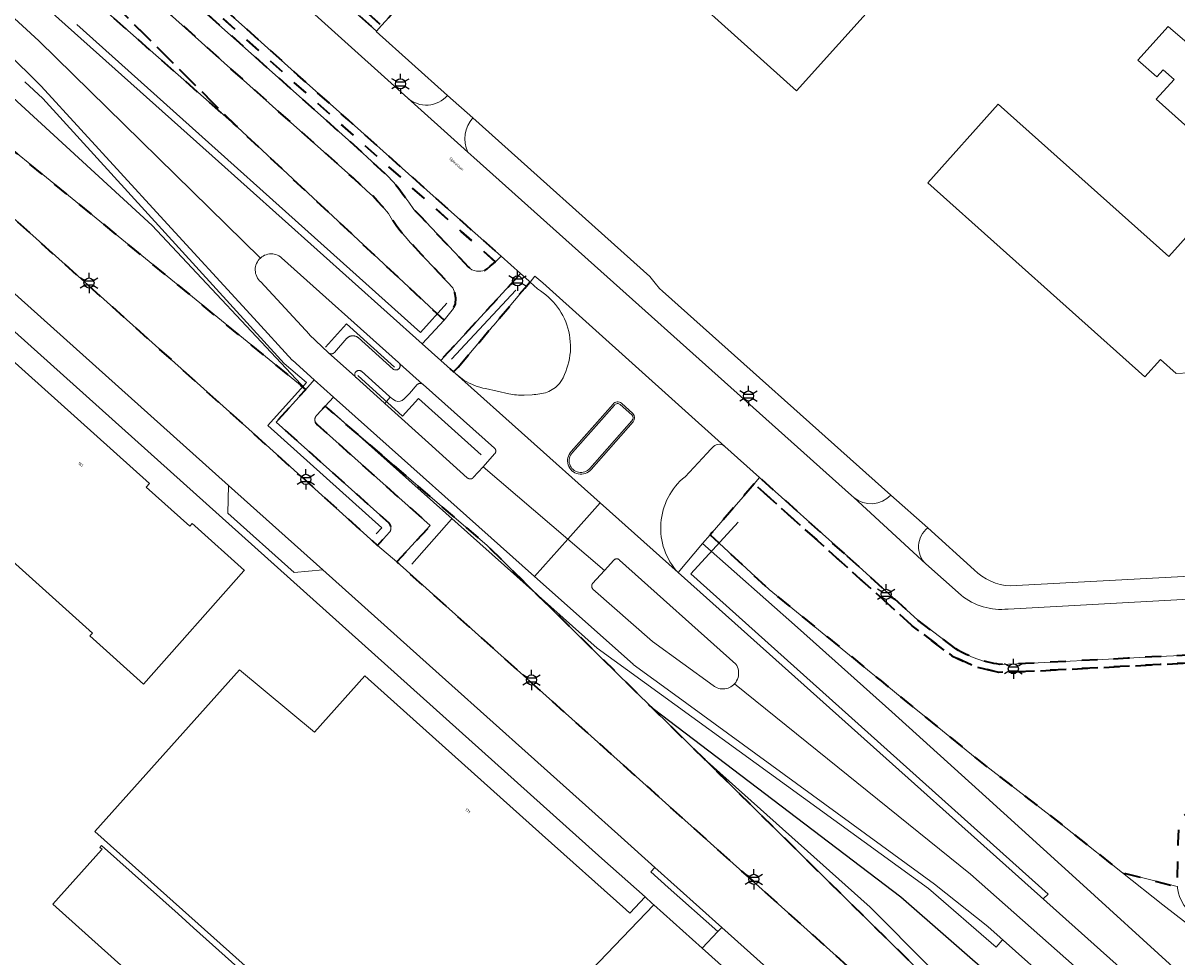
# Model space of a CAD drawing. Extents: x 105780 to 185197, y 477999 to 525027.
# Tile 132 of 256: x 108454 to 108600, y 478250 to 478368. Entities that reach past the tile are written whole.
import ezdxf
from ezdxf.enums import TextEntityAlignment as Align

# ---------------------------------------------------------------- set-up
doc = ezdxf.new("R2010")
doc.units = 0
doc.linetypes.add('XX-HIDDEN', pattern=[4, 2, -2])
for name, color, linetype, lineweight in [('B-GV-GR-MATERIAALGRENS-G', 252, 'XX-HIDDEN', 35), ('B-RO-IE-MEUBILAIR_WEGMEUBILAIR-S', 252, 'Continuous', 25), ('B-RO-IE-TERREINAFSCHEIDING_KUNSTMATIG_HEKWERK-G', 252, 'IE-TERREINAFSCHEIDING-KUNSTMATIG', 18), ('B-XX-KG-KADASTRAAL_BEBOUWING-G', 252, 'Continuous', 20), ('B1-WE-GW-TALUD_KRUIN-G', 252, 'Continuous', 25), ('B1-WE-OG-BEBOUWING-T18', 7, 'Continuous', 18), ('B1-WE-OG-TERREIN_ERF-GV', 252, 'Continuous', 18), ('B1-WE-OG-TOPOGRAFIE-T18', 10, 'Continuous', 18), ('B1-WE-OG-WEG-GV', 7, 'Continuous', 18), ('B1-WE-VH-VERHARDING_ASFALT-GV', 252, 'Continuous', 18), ('B1-WE-VH-VERHARDING_BEDRIJFSVLOERPLAAT-GV', 252, 'Continuous', 18), ('B1-WE-VH-VERHARDING_BETON-GV', 252, 'Continuous', 18), ('B1-WE-VH-VERHARDING_BETONSTRAATSTEEN-GV', 252, 'Continuous', 18), ('B1-WE-VH-VERHARDING_OPEN-GV', 252, 'Continuous', 18), ('B1-WE-VH-VERHARDING_SIERBESTRATING-GV', 252, 'Continuous', 18), ('B1-WE-VH-VERHARDING_STRAATBAKSTEEN-GV', 252, 'Continuous', 18), ('B1-WE-VH-VERHARDING_TEGEL-GV', 252, 'Continuous', 18)]:
    doc.layers.add(name, color=color, linetype=linetype, lineweight=lineweight)
doc.styles.add('NLCS-ISO', font='NLCS-ISO.ttf')
doc.styles.add('NLCS-ISO-M200-T18', font='NLCS-ISO.ttf', dxfattribs={"height": 0.36})
doc.linetypes.add('IE-TERREINAFSCHEIDING-KUNSTMATIG', pattern='A,4,[82,NLCS.SHX,S=0.75,R=90,X=0,Y=0],4,-2', length=10)

# ---------------------------------------------------------------- blocks, each defined once
blk = doc.blocks.new('B-SIE-WEG_LICHTMAST-SO')
at = {"ltscale": 0.1}
for p, q in [((-1.1, 0.63), (-2.19, 1.27)), ((0, 1.27), (0, 2.53)), ((1.1, 0.63), (2.19, 1.27)), ((-1.1, -0.63), (-2.19, -1.27)), ((0, -1.27), (0, -2.53)), ((1.1, -0.63), (2.19, -1.27))]:
    blk.add_line(p, q, dxfattribs=at)
at = {"flags": 128}
for points in [[(-1.16, 0.5), (1.16, 0.5)], [(-1.16, -0.5), (1.16, -0.5)]]:
    blk.add_lwpolyline(points, dxfattribs=at)
at = {"ltscale": 0.1}
blk.add_circle((0, 0), 1.27, dxfattribs=at)
at = {"style": 'NLCS-ISO'}
blk.add_attdef('TYPE', text='', height=1.8, dxfattribs=at).set_placement((0, 2.53), align=Align.BOTTOM_CENTER)

msp = doc.modelspace()

# ---------------------------------------------------------------- linework, layer by layer
at = {"layer": 'B-GV-GR-MATERIAALGRENS-G', "flags": 128}
for points in [[(108299.235, 478510.12), (108299.622, 478509.82), (108299.657, 478509.792), (108299.728, 478509.736), (108300.091, 478509.456), (108302.479, 478507.603), (108302.127, 478507.154), (108305.093, 478506.766), (108307.949, 478504.507), (108313.818, 478499.865), (108315.445, 478498.578), (108332.708, 478484.281), (108345.326, 478473.612), (108353.723, 478466.04), (108371.102, 478450.956), (108372.777, 478449.482), (108392.752, 478431.852), (108432.177, 478396.738), (108432.252, 478396.672), (108449.343, 478381.87), (108463.723, 478370.04), (108481.381, 478354.433), (108432.124, 478403.598), (108426.304, 478408.066), (108342.758, 478482.205), (108337.114, 478491.2), (108337.643, 478491.494), (108307.576, 478519.275), (108305.602, 478517.187)], [(108509.254, 478324.168), (108511.257, 478326.542), (108513.204, 478328.85), (108513.227, 478328.876), (108513.549, 478329.257), (108513.727, 478329.467), (108517.662, 478334.117), (108518.307, 478334.88), (108518.145, 478335.026), (108517.113, 478335.944), (108507.054, 478325.011), (108508.653, 478323.581)], [(108701.024, 478116.155), (108701.765, 478116.945), (108702.641, 478117.811), (108702.072, 478118.335), (108701.671, 478118.694), (108675.295, 478143.528), (108646.954, 478170.213), (108635.823, 478180.693), (108635.816, 478180.7), (108634.432, 478182.063), (108617.534, 478198.696), (108591.972, 478223.859), (108588.009, 478227.76), (108569.447, 478246.032), (108557.512, 478257.781), (108540.232, 478274.791), (108533.821, 478281.102), (108523.951, 478290.818), (108512.912, 478301.684), (108492.475, 478319.229), (108491.442, 478318.104), (108491.408, 478318.071), (108491.376, 478318.036), (108491.346, 478317.999), (108491.319, 478317.96), (108491.294, 478317.92), (108491.271, 478317.878), (108491.251, 478317.835), (108491.234, 478317.791), (108491.219, 478317.746), (108491.207, 478317.7), (108491.198, 478317.654), (108491.192, 478317.607), (108491.189, 478317.56), (108491.188, 478317.512), (108491.191, 478317.465), (108491.196, 478317.423), (108491.203, 478317.381), (108491.212, 478317.34), (108491.223, 478317.299), (108491.237, 478317.259), (108491.253, 478317.22), (108491.27, 478317.181), (108491.29, 478317.144), (108491.312, 478317.108), (108491.336, 478317.073), (108491.362, 478317.04), (108491.389, 478317.007), (108491.418, 478316.977), (108491.449, 478316.948), (108491.482, 478316.921), (108505.736, 478304.196), (108501.5, 478299.613), (108511.378, 478290.763), (108583.301, 478226.298), (108641.268, 478174.325), (108661.824, 478155.926), (108700.72, 478115.831)]]:
    msp.add_lwpolyline(points, close=True, dxfattribs=at)
for points in [[(108313.708, 478467.918), (108318.416, 478463.786), (108482.863, 478316.332), (108499.096, 478301.701), (108500.592, 478303.35), (108500.619, 478303.386), (108500.643, 478303.424), (108500.666, 478303.462), (108500.687, 478303.502), (108500.705, 478303.543), (108500.722, 478303.584), (108500.737, 478303.627), (108500.749, 478303.67), (108500.76, 478303.713), (108500.768, 478303.757), (108500.773, 478303.802), (108500.777, 478303.847), (108500.778, 478303.891), (108500.777, 478303.936), (108500.774, 478303.981), (108500.77, 478304.018), (108500.764, 478304.055), (108500.757, 478304.091), (108500.748, 478304.128), (108500.737, 478304.163), (108500.725, 478304.199), (108500.712, 478304.234), (108500.697, 478304.268), (108500.681, 478304.302), (108500.663, 478304.334), (108500.644, 478304.367), (108500.624, 478304.398), (108500.602, 478304.428), (108500.579, 478304.458), (108500.555, 478304.486), (108486.303, 478317.234), (108490.035, 478321.355), (108478.968, 478330.394), (108468.242, 478339.164), (108457.832, 478347.675), (108424.407, 478375.003), (108420.577, 478378.135), (108400.082, 478394.892), (108392.413, 478401.161), (108357.055, 478431.003), (108348.203, 478438.872), (108335.542, 478450.125), (108333.951, 478451.54), (108311.946, 478471.098), (108289.031, 478489.012)], [(108459.929, 478407.19), (108441.334, 478406.165), (108441.334, 478405.21), (108441.387, 478404.205), (108441.519, 478403.2), (108441.758, 478402.141), (108442.181, 478401.215), (108442.657, 478400.316), (108443.186, 478399.575), (108444.192, 478398.569), (108452.605, 478391.029), (108455.675, 478388.33), (108463.692, 478381.08), (108474.196, 478371.714), (108488.827, 478358.644), (108496.553, 478351.765), (108497.836, 478350.561), (108500.265, 478348.354), (108501.09, 478347.481), (108501.773, 478346.655), (108502.408, 478345.782), (108503.043, 478344.941), (108503.678, 478344.004), (108504.488, 478343.163), (108509.441, 478337.924), (108510.536, 478336.765), (108510.981, 478336.432), (108511.552, 478336.273), (108512.108, 478336.273), (108512.6, 478336.353), (108512.886, 478336.543), (108513.282, 478336.876), (108513.96, 478337.411)], [(108429.353, 478406.591), (108432.536, 478404.127), (108432.124, 478403.598), (108481.381, 478354.433), (108507.47, 478330.078), (108508.675, 478331.542), (108508.908, 478332.156), (108508.95, 478332.854), (108508.844, 478333.532), (108508.59, 478334.167), (108504.59, 478338.4), (108503.256, 478339.839), (108502.579, 478340.602), (108501.902, 478341.363), (108501.436, 478341.999), (108500.992, 478342.655), (108500.462, 478343.501), (108499.764, 478344.369), (108499.087, 478345.068), (108498.473, 478345.745), (108497.753, 478346.359), (108496.06, 478347.968), (108486.662, 478356.35), (108466.376, 478374.545), (108448.649, 478390.42), (108443.026, 478395.414), (108442.038, 478396.382), (108441.165, 478397.303), (108440.419, 478398.192), (108439.816, 478399.113), (108439.371, 478400.05), (108438.895, 478401.018), (108438.482, 478402.145), (108438.371, 478402.558), (108438.229, 478405.994)], [(108479.729, 478385.06), (108499.59, 478367.204), (108503.492, 478371.484), (108500.115, 478374), (108496.98, 478376.922), (108489.428, 478383.962)], [(108481.906, 478381.745), (108498.961, 478366.514), (108499.59, 478367.204), (108479.729, 478385.06)], [(108465.852, 478382.477), (108466.594, 478381.404), (108468.179, 478379.112), (108469.13, 478377.927), (108469.853, 478377.162), (108472.736, 478374.315), (108476.451, 478370.929), (108481.677, 478366.24), (108488.387, 478360.218), (108494.716, 478354.564), (108502.318, 478347.777), (108509.639, 478341.256), (108513.96, 478337.411), (108514.648, 478338.137), (108510.304, 478342.003), (108502.984, 478348.523), (108495.382, 478355.31), (108489.054, 478360.963), (108482.345, 478366.984), (108477.122, 478371.671), (108473.424, 478375.041), (108470.568, 478377.861), (108469.885, 478378.584), (108468.981, 478379.71), (108467.416, 478381.973), (108466.694, 478383.018)], [(108513.96, 478337.411), (108509.639, 478341.256), (108502.318, 478347.777), (108494.716, 478354.564), (108488.387, 478360.218), (108481.677, 478366.24), (108476.451, 478370.929), (108472.736, 478374.315), (108469.853, 478377.162), (108469.13, 478377.927), (108468.179, 478379.112), (108466.594, 478381.404), (108465.852, 478382.477)], [(108557.923, 478300.66), (108547.232, 478310.249), (108546.548, 478309.453), (108546.836, 478309.194), (108566.476, 478291.561), (108571.443, 478287.792), (108574.291, 478286.447), (108577.382, 478285.69), (108580.773, 478285.803), (108592.678, 478286.417), (108597.698, 478286.692), (108605.835, 478287.087)], [(108546.548, 478309.453), (108544.912, 478307.513), (108543.681, 478306.116), (108541.248, 478303.309), (108541.005, 478303.029), (108548.432, 478296.131), (108558.544, 478287.881), (108561.307, 478285.627), (108562.555, 478284.609), (108565.926, 478281.859), (108567.535, 478280.547), (108574.382, 478274.961), (108583.86, 478267.656), (108585.824, 478266.094), (108586.617, 478265.462), (108592.95, 478260.425), (108593.33, 478260.33), (108595.851, 478259.699), (108599.867, 478258.694), (108599.875, 478258.692), (108599.998, 478264.223), (108600.072, 478265.922), (108600.285, 478266.622), (108600.534, 478267.439), (108605.513, 478272.973), (108606.216, 478273.266), (108607.176, 478273.336), (108608.729, 478272.481), (108610.025, 478274.41), (108609.845, 478283.225)], [(108605.835, 478287.087), (108597.698, 478286.692), (108592.678, 478286.417), (108580.773, 478285.803), (108577.382, 478285.69), (108574.291, 478286.447), (108571.443, 478287.792), (108566.476, 478291.561), (108546.836, 478309.194), (108546.548, 478309.453)], [(108571.965, 478288.652), (108567.114, 478292.333), (108557.923, 478300.66)], [(108605.813, 478288.087), (108596.665, 478287.643), (108593.637, 478287.468), (108580.73, 478286.802), (108577.486, 478286.694)]]:
    msp.add_lwpolyline(points, dxfattribs=at)
msp.add_lwpolyline([(108577.486, 478286.694, -0.1010177), (108571.965, 478288.652)], format="xyb", dxfattribs=at)
at = {"layer": 'B-RO-IE-TERREINAFSCHEIDING_KUNSTMATIG_HEKWERK-G', "flags": 128}
for points in [[(108507.825, 478332.236), (108504.502, 478328.541), (108461.19, 478367.34)], [(108498.936, 478303.156), (108499.644, 478303.897), (108485.258, 478316.824), (108490.128, 478322.221), (108487.341, 478324.628), (108456.897, 478358.024), (108454.652, 478360.132)], [(108516.501, 478333.845), (108508.419, 478325.172)], [(108501.238, 478324.15), (108495.171, 478329.628), (108492.549, 478326.691)], [(108512.139, 478313.107), (108504.252, 478320.226), (108502.221, 478317.961), (108496.587, 478323.094)], [(108577.781, 478251.965), (108577.062, 478251.05), (108568.506, 478258.46), (108526.766, 478288.763), (108492.904, 478318.964)], [(108503.397, 478299.324), (108508.414, 478304.991)], [(108544.535, 478304.62), (108538.579, 478298.095), (108583.593, 478257.759), (108583.024, 478257.191)]]:
    msp.add_lwpolyline(points, dxfattribs=at)
at = {"layer": 'B-XX-KG-KADASTRAAL_BEBOUWING-G', "flags": 128}
for points in [[(108530.917, 478377.823), (108551.894, 478358.984), (108573.579, 478383.125)], [(108601.123, 478365.034), (108598.702, 478367.083), (108594.916, 478362.858), (108597.284, 478360.736), (108598.085, 478361.63), (108599.455, 478360.402), (108597.219, 478357.907), (108607.943, 478348.296), (108598.813, 478338.109), (108577.31, 478357.293), (108568.439, 478347.369), (108595.759, 478322.937), (108597.735, 478325.124), (108599.742, 478323.35), (108609.557, 478323.878)], [(108439.658, 478311.743), (108463.168, 478290.652), (108462.827, 478290.281), (108469.578, 478284.216), (108482.244, 478298.472), (108482.313, 478298.55), (108476.053, 478304.179), (108475.747, 478304.454), (108475.448, 478304.12), (108469.938, 478309.05), (108470.345, 478309.511), (108445.589, 478331.717)]]:
    msp.add_lwpolyline(points, dxfattribs=at)
for points in [[(108497.5, 478285.238), (108491.137, 478278.137), (108481.707, 478286.01), (108463.48, 478265.652), (108511.222, 478222.973), (108517.06, 478217.629), (108535.287, 478237.987), (108525.045, 478247.141), (108531.919, 478254.33), (108533.888, 478256.39), (108533.7, 478256.57), (108532.833, 478257.399), (108530.864, 478255.339), (108530.357, 478255.793), (108519.842, 478265.216)], [(108475.904, 478253.518), (108473.96, 478255.262), (108464.324, 478263.881), (108464.108, 478263.628), (108464.37, 478263.395), (108464.298, 478263.315), (108458.164, 478256.48), (108481.877, 478235.247), (108488.29, 478242.403)]]:
    msp.add_lwpolyline(points, close=True, dxfattribs=at)
at = {"layer": 'B1-WE-GW-TALUD_KRUIN-G', "flags": 128}
for points in [[(108490.035, 478321.355), (108470.67, 478341.986), (108404.057, 478403.222), (108372.825, 478431.037), (108348.039, 478453.304), (108345.612, 478455.172), (108343.234, 478457.101), (108340.905, 478459.09), (108338.629, 478461.139), (108336.406, 478463.245), (108329.28, 478469.401), (108322.092, 478475.484), (108314.842, 478481.493), (108307.531, 478487.428), (108300.159, 478493.287), (108294.76, 478496.804), (108294.811, 478498.925)], [(108540.058, 478301.914), (108551.998, 478291.334), (108563.896, 478280.705), (108575.75, 478270.029), (108587.561, 478259.304), (108599.328, 478248.532), (108635.644, 478215.874), (108674.87, 478181.504), (108713.394, 478147.552), (108714.405, 478146.738), (108715.474, 478146.002), (108716.594, 478145.347), (108717.761, 478144.778), (108718.966, 478144.297), (108719.775, 478143.787), (108720.57, 478143.256), (108721.351, 478142.705), (108722.117, 478142.134), (108722.869, 478141.543)], [(108708.599, 478125.562), (108701.402, 478135.204), (108693.137, 478143.454), (108682.221, 478153.397), (108671.456, 478163.203), (108641.78, 478189.206), (108596.409, 478229.918), (108565.045, 478257.362), (108533.821, 478281.102)]]:
    msp.add_lwpolyline(points, dxfattribs=at)
at = {"layer": 'B1-WE-OG-TERREIN_ERF-GV', "flags": 128}
for points in [[(108497.5, 478285.238), (108519.842, 478265.216), (108530.357, 478255.793), (108530.864, 478255.339), (108532.833, 478257.399), (108527.374, 478262.249), (108444.366, 478336.684), (108434.682, 478345.373), (108437.317, 478347.763), (108388.087, 478391.968), (108387.576, 478391.397), (108385.427, 478388.998), (108382.622, 478391.597), (108378.07, 478386.565)], [(108573.579, 478383.125), (108551.894, 478358.984), (108530.917, 478377.823)], [(108503.492, 478371.484), (108499.59, 478367.204), (108498.961, 478366.514), (108498.916, 478366.465), (108507.888, 478358.399), (108511.1, 478355.558), (108533.406, 478335.588), (108534.093, 478334.746), (108534.639, 478334.076), (108535.012, 478333.743), (108563.784, 478308.044), (108568.428, 478303.896), (108574.285, 478298.635)], [(108609.557, 478323.878), (108599.742, 478323.35), (108597.735, 478325.124), (108595.759, 478322.937), (108568.439, 478347.369), (108577.31, 478357.293), (108598.813, 478338.109), (108607.943, 478348.296), (108597.219, 478357.907), (108599.455, 478360.402), (108598.085, 478361.63), (108597.284, 478360.736), (108594.916, 478362.858), (108598.702, 478367.083), (108601.123, 478365.034)], [(108445.589, 478331.717), (108470.345, 478309.511), (108469.938, 478309.05), (108475.448, 478304.12), (108475.747, 478304.454), (108476.053, 478304.179), (108482.313, 478298.55), (108482.244, 478298.472), (108469.578, 478284.216), (108462.827, 478290.281), (108463.168, 478290.652), (108439.658, 478311.743)], [(108578.824, 478296.596), (108610.832, 478298.341)], [(108511.222, 478222.973), (108463.48, 478265.652), (108481.707, 478286.01), (108491.137, 478278.137), (108497.5, 478285.238)], [(108562.176, 478231.058), (108539.984, 478250.948), (108533.888, 478256.39), (108531.919, 478254.33), (108525.045, 478247.141)]]:
    msp.add_lwpolyline(points, dxfattribs=at)
at = {"layer": 'B1-WE-OG-TERREIN_ERF-GV'}
msp.add_lwpolyline([(108574.285, 478298.635, 0.1900744), (108578.824, 478296.596)], format="xyb", dxfattribs=at)
at = {"layer": 'B1-WE-OG-TERREIN_ERF-GV', "flags": 128}
msp.add_lwpolyline([(108475.904, 478253.518), (108488.29, 478242.403), (108481.877, 478235.247), (108458.164, 478256.48), (108464.298, 478263.315), (108464.37, 478263.395), (108464.108, 478263.628), (108464.324, 478263.881), (108473.96, 478255.262)], close=True, dxfattribs=at)
at = {"layer": 'B1-WE-OG-WEG-GV', "flags": 128}
for points in [[(108378.061, 478440.355), (108452.609, 478373.702), (108478.238, 478350.781), (108504.707, 478327.109), (108507.47, 478330.078), (108481.381, 478354.433), (108463.723, 478370.04), (108449.343, 478381.87), (108432.252, 478396.672), (108432.177, 478396.738), (108392.752, 478431.852), (108372.777, 478449.482)], [(108372.825, 478431.037), (108404.057, 478403.222), (108470.67, 478341.986), (108490.035, 478321.355), (108491.124, 478322.557), (108488.365, 478325.02), (108488.349, 478325.036), (108483.495, 478330.333), (108471.711, 478343.194), (108456.709, 478359.568), (108456.692, 478359.583), (108447.812, 478368.337), (108373.249, 478434.972)], [(108357.055, 478431.003), (108392.413, 478401.161), (108400.082, 478394.892), (108420.577, 478378.135), (108424.407, 478375.003), (108457.832, 478347.675), (108468.242, 478339.164), (108478.968, 478330.394), (108490.035, 478321.355), (108470.67, 478341.986), (108404.057, 478403.222), (108372.825, 478431.037)], [(108596.905, 478235.026), (108576.002, 478253.678), (108569.277, 478259.023), (108536.514, 478282.894), (108531.3, 478286.693), (108531.284, 478286.709), (108518.875, 478297.785), (108493.545, 478320.394), (108492.475, 478319.229), (108512.912, 478301.684), (108523.951, 478290.818), (108533.821, 478281.102), (108565.045, 478257.362), (108596.409, 478229.918)], [(108622.264, 478237.601), (108598.036, 478256.379), (108592.95, 478260.425), (108586.617, 478265.462), (108585.824, 478266.094), (108583.86, 478267.656), (108574.382, 478274.961), (108567.535, 478280.547), (108565.926, 478281.859), (108562.555, 478284.609), (108561.307, 478285.627), (108558.544, 478287.881), (108548.432, 478296.131), (108541.005, 478303.029), (108540.058, 478301.914), (108551.998, 478291.334), (108563.896, 478280.705), (108575.75, 478270.029), (108587.561, 478259.304), (108599.328, 478248.532)], [(108599.328, 478248.532), (108587.561, 478259.304), (108575.75, 478270.029), (108563.896, 478280.705), (108551.998, 478291.334), (108540.058, 478301.914), (108536.959, 478298.266), (108601.701, 478240.393)], [(108610.986, 478248.688), (108608.014, 478251.018), (108605.729, 478252.569), (108604.746, 478253.236), (108604.696, 478253.27), (108603.047, 478254.389), (108601.811, 478255.228), (108601.208, 478255.751), (108600.701, 478256.368), (108600.303, 478257.06), (108600.14, 478257.452), (108600.012, 478257.857), (108599.921, 478258.272), (108599.89, 478258.482), (108599.875, 478258.692), (108599.867, 478258.694), (108595.851, 478259.699), (108593.33, 478260.33), (108592.95, 478260.425), (108598.036, 478256.379), (108622.264, 478237.601)]]:
    msp.add_lwpolyline(points, dxfattribs=at)
for points in [[(108708.599, 478125.562), (108701.402, 478135.204), (108693.137, 478143.454), (108682.221, 478153.397), (108671.456, 478163.203), (108641.78, 478189.206), (108596.409, 478229.918), (108565.045, 478257.362), (108533.821, 478281.102), (108540.232, 478274.791), (108561.185, 478256.108), (108613.391, 478203.59), (108634.432, 478182.063), (108635.816, 478180.7), (108635.823, 478180.693), (108646.954, 478170.213), (108675.295, 478143.528), (108701.671, 478118.694), (108702.072, 478118.335)], [(108561.185, 478256.108), (108540.232, 478274.791), (108557.512, 478257.781), (108569.447, 478246.032), (108588.009, 478227.76), (108591.972, 478223.859), (108617.534, 478198.696), (108634.432, 478182.063), (108613.391, 478203.59)]]:
    msp.add_lwpolyline(points, close=True, dxfattribs=at)
at = {"layer": 'B1-WE-VH-VERHARDING_ASFALT-GV', "flags": 128}
for points in [[(108704.337, 478112.041), (108700.72, 478115.831), (108661.824, 478155.926), (108641.268, 478174.325), (108583.301, 478226.298), (108511.378, 478290.763), (108501.5, 478299.613), (108499.096, 478301.701), (108482.863, 478316.332), (108318.416, 478463.786), (108313.708, 478467.918)], [(108377.984, 478401.039), (108388.087, 478391.968), (108437.317, 478347.763), (108448.549, 478337.744), (108449.686, 478336.656), (108480.323, 478309.239), (108492.213, 478298.598), (108506.846, 478285.471), (108514.474, 478278.642), (108517.252, 478276.155), (108525.3, 478268.942), (108529.777, 478264.93), (108534.05, 478261.1), (108542.472, 478253.552), (108564.579, 478233.739), (108607.745, 478194.994), (108636.178, 478169.572), (108649.124, 478157.893), (108650.554, 478156.556)], [(108466.694, 478383.018), (108467.416, 478381.973), (108468.981, 478379.71), (108469.885, 478378.584), (108470.568, 478377.861), (108473.424, 478375.041), (108477.122, 478371.671), (108482.345, 478366.984), (108489.054, 478360.963), (108495.382, 478355.31), (108502.984, 478348.523), (108510.304, 478342.003), (108514.648, 478338.137), (108517.113, 478335.944), (108518.145, 478335.026), (108518.307, 478334.88), (108518.93, 478335.633), (108519.899, 478334.764), (108542.854, 478314.176), (108547.232, 478310.249), (108557.923, 478300.66), (108567.114, 478292.333), (108571.965, 478288.652)], [(108511.206, 478350.569), (108510.469, 478351.251), (108509.597, 478352.058), (108502.9, 478358.049), (108482.836, 478376.137), (108478.345, 478380.135)], [(108572.626, 478295.435), (108568.189, 478299.359), (108559.095, 478307.71), (108558.796, 478307.985), (108511.206, 478350.569)], [(108519.899, 478334.764), (108518.93, 478335.633), (108518.307, 478334.88), (108519.254, 478334.014)], [(108542.851, 478314.173), (108542.854, 478314.176), (108519.899, 478334.764)], [(108510.007, 478322.495), (108508.914, 478323.348), (108527.149, 478307.04), (108536.959, 478298.266)], [(108515.628, 478320.804), (108512.704, 478321.448)], [(108518.573, 478320.682), (108517.568, 478320.625)], [(108523.497, 478313.521), (108528.781, 478319.508)], [(108529.812, 478319.601), (108531.266, 478318.31)], [(108531.289, 478317.271), (108525.999, 478311.271)], [(108537.836, 478310.34), (108540.576, 478313.283), (108541.072, 478313.811), (108541.434, 478314.152)], [(108577.486, 478286.694), (108580.73, 478286.802), (108593.637, 478287.468), (108596.665, 478287.643), (108605.813, 478288.087), (108611.954, 478288.312), (108611.177, 478295.456), (108578.555, 478293.672)]]:
    msp.add_lwpolyline(points, dxfattribs=at)
at = {"layer": 'B1-WE-VH-VERHARDING_ASFALT-GV'}
for points in [[(108519.254, 478334.014, -0.4270929), (108522.027, 478322.086)], [(108512.704, 478321.448, -0.0851014), (108510.007, 478322.495)], [(108522.027, 478322.086, -0.1180214), (108520.468, 478321.003)], [(108517.568, 478320.625, -0.0625996), (108515.628, 478320.804)], [(108520.468, 478321.003, -0.0601402), (108518.573, 478320.682)], [(108528.781, 478319.508, -0.4175317), (108529.812, 478319.601)], [(108531.266, 478318.31, -0.3972366), (108531.289, 478317.271)], [(108541.434, 478314.152, -0.3932159), (108542.851, 478314.173)], [(108525.999, 478311.271, -1.0291726), (108523.497, 478313.521)], [(108536.959, 478298.266, -0.4322197), (108537.836, 478310.34)], [(108578.555, 478293.672, -0.2018462), (108572.626, 478295.435)], [(108571.965, 478288.652, 0.1010177), (108577.486, 478286.694)]]:
    msp.add_lwpolyline(points, format="xyb", dxfattribs=at)
at = {"layer": 'B1-WE-VH-VERHARDING_ASFALT-GV', "flags": 128}
msp.add_lwpolyline([(108505.736, 478304.196), (108491.482, 478316.921), (108491.449, 478316.948), (108491.418, 478316.977), (108491.389, 478317.007), (108491.362, 478317.04), (108491.336, 478317.073), (108491.312, 478317.108), (108491.29, 478317.144), (108491.27, 478317.181), (108491.253, 478317.22), (108491.237, 478317.259), (108491.223, 478317.299), (108491.212, 478317.34), (108491.203, 478317.381), (108491.196, 478317.423), (108491.191, 478317.465), (108491.188, 478317.512), (108491.189, 478317.56), (108491.192, 478317.607), (108491.198, 478317.654), (108491.207, 478317.7), (108491.219, 478317.746), (108491.234, 478317.791), (108491.251, 478317.835), (108491.271, 478317.878), (108491.294, 478317.92), (108491.319, 478317.96), (108491.346, 478317.999), (108491.376, 478318.036), (108491.408, 478318.071), (108491.442, 478318.104), (108492.475, 478319.229), (108493.545, 478320.394), (108491.124, 478322.557), (108490.035, 478321.355), (108486.303, 478317.234), (108500.555, 478304.486), (108500.579, 478304.458), (108500.602, 478304.428), (108500.624, 478304.398), (108500.644, 478304.367), (108500.663, 478304.334), (108500.681, 478304.302), (108500.697, 478304.268), (108500.712, 478304.234), (108500.725, 478304.199), (108500.737, 478304.163), (108500.748, 478304.128), (108500.757, 478304.091), (108500.764, 478304.055), (108500.77, 478304.018), (108500.774, 478303.981), (108500.777, 478303.936), (108500.778, 478303.891), (108500.777, 478303.847), (108500.773, 478303.802), (108500.768, 478303.757), (108500.76, 478303.713), (108500.749, 478303.67), (108500.737, 478303.627), (108500.722, 478303.584), (108500.705, 478303.543), (108500.687, 478303.502), (108500.666, 478303.462), (108500.643, 478303.424), (108500.619, 478303.386), (108500.592, 478303.35), (108499.096, 478301.701), (108501.5, 478299.613)], close=True, dxfattribs=at)
at = {"layer": 'B1-WE-VH-VERHARDING_BEDRIJFSVLOERPLAAT-GV', "flags": 128}
msp.add_lwpolyline([(108534.05, 478261.1), (108533.524, 478260.55), (108535.716, 478258.593), (108541.961, 478253.017), (108542.472, 478253.552)], close=True, dxfattribs=at)
at = {"layer": 'B1-WE-VH-VERHARDING_BETON-GV', "flags": 128}
for points in [[(108450.202, 478371.01), (108456.402, 478365.279), (108484.34, 478337.911), (108484.502, 478338.043), (108484.676, 478338.157), (108484.861, 478338.252), (108485.056, 478338.328), (108485.256, 478338.383), (108485.462, 478338.417), (108485.67, 478338.43), (108485.878, 478338.421), (108486.084, 478338.39), (108486.286, 478338.338), (108486.481, 478338.265), (108486.668, 478338.173), (108486.844, 478338.062), (108487.008, 478337.933), (108501.744, 478324.75), (108501.761, 478324.735), (108501.783, 478324.712), (108501.799, 478324.695), (108501.832, 478324.652), (108501.861, 478324.606), (108501.884, 478324.561), (108501.886, 478324.558), (108504.768, 478322.03), (108504.789, 478322.016), (108504.81, 478322.002), (108504.83, 478321.987), (108513.822, 478313.962), (108513.838, 478313.947), (108513.845, 478313.94), (108513.861, 478313.924), (108513.867, 478313.917), (108513.886, 478313.891), (108513.904, 478313.864), (108513.921, 478313.837), (108513.936, 478313.808), (108513.949, 478313.779), (108513.96, 478313.749), (108513.969, 478313.718), (108513.977, 478313.687), (108513.982, 478313.656), (108513.986, 478313.624), (108513.988, 478313.592), (108513.988, 478313.56), (108513.985, 478313.528), (108513.983, 478313.505), (108513.979, 478313.483), (108513.974, 478313.461), (108513.969, 478313.439), (108513.962, 478313.417), (108513.955, 478313.396), (108513.946, 478313.374), (108513.937, 478313.354), (108513.927, 478313.334), (108513.916, 478313.314), (108513.904, 478313.294), (108513.891, 478313.276), (108513.878, 478313.257), (108513.864, 478313.24), (108513.849, 478313.223), (108512.389, 478311.605), (108523.076, 478302.484), (108527.149, 478307.04), (108508.914, 478323.348), (108508.653, 478323.581), (108507.054, 478325.011), (108504.707, 478327.109), (108478.238, 478350.781), (108452.609, 478373.702)], [(108447.812, 478368.337), (108456.692, 478359.583), (108456.709, 478359.568), (108471.711, 478343.194), (108483.495, 478330.333), (108488.349, 478325.036), (108488.365, 478325.02), (108491.124, 478322.557), (108493.545, 478320.394), (108518.875, 478297.785), (108523.076, 478302.484), (108512.389, 478311.605), (108511.157, 478310.24), (108511.136, 478310.217), (108511.114, 478310.196), (108511.091, 478310.176), (108511.067, 478310.158), (108511.041, 478310.141), (108511.015, 478310.126), (108510.987, 478310.112), (108510.959, 478310.1), (108510.931, 478310.09), (108510.901, 478310.081), (108510.871, 478310.074), (108510.841, 478310.069), (108510.811, 478310.066), (108510.78, 478310.065), (108510.75, 478310.065), (108510.724, 478310.067), (108510.698, 478310.07), (108510.672, 478310.075), (108510.647, 478310.08), (108510.622, 478310.088), (108510.598, 478310.096), (108510.573, 478310.106), (108510.55, 478310.116), (108510.527, 478310.128), (108510.504, 478310.142), (108510.483, 478310.156), (108510.462, 478310.171), (108510.441, 478310.187), (108510.439, 478310.19), (108510.422, 478310.205), (108510.42, 478310.208), (108510.404, 478310.223), (108505.965, 478314.21), (108505.948, 478314.225), (108499.996, 478319.592), (108499.908, 478319.671), (108496.383, 478322.832), (108496.346, 478322.871), (108496.314, 478322.913), (108496.287, 478322.959), (108492.93, 478325.945), (108492.907, 478325.964), (108492.891, 478325.979), (108492.885, 478325.984), (108492.869, 478326), (108490.523, 478328.234), (108490.508, 478328.25), (108484.382, 478334.9), (108484.366, 478334.915), (108484.228, 478335.047), (108484.09, 478335.209), (108483.97, 478335.385), (108483.87, 478335.573), (108483.79, 478335.771), (108483.731, 478335.976), (108483.694, 478336.186), (108483.68, 478336.398), (108483.689, 478336.611), (108483.72, 478336.822), (108483.774, 478337.029), (108483.848, 478337.228), (108483.944, 478337.418), (108484.06, 478337.598), (108484.193, 478337.764), (108484.34, 478337.911), (108456.402, 478365.279), (108450.202, 478371.01)], [(108528.781, 478319.508), (108523.497, 478313.521)], [(108523.644, 478313.386), (108528.933, 478319.378)], [(108529.681, 478319.45), (108531.128, 478318.165)], [(108531.266, 478318.31), (108529.812, 478319.601)], [(108531.14, 478317.404), (108525.848, 478311.402)], [(108525.999, 478311.271), (108531.289, 478317.271)], [(108601.701, 478240.393), (108536.959, 478298.266), (108527.149, 478307.04), (108523.076, 478302.484), (108527.685, 478298.55), (108528.852, 478299.834), (108528.872, 478299.855), (108528.894, 478299.876), (108528.916, 478299.895), (108528.94, 478299.913), (108528.965, 478299.929), (108528.991, 478299.944), (108529.017, 478299.957), (108529.044, 478299.969), (108529.072, 478299.979), (108529.101, 478299.988), (108529.13, 478299.994), (108529.159, 478299.999), (108529.188, 478300.003), (108529.218, 478300.004), (108529.248, 478300.004), (108529.274, 478300.002), (108529.3, 478299.999), (108529.326, 478299.995), (108529.351, 478299.989), (108529.376, 478299.982), (108529.401, 478299.974), (108529.425, 478299.964), (108529.449, 478299.953), (108529.472, 478299.941), (108529.494, 478299.928), (108529.516, 478299.913), (108529.537, 478299.898), (108529.557, 478299.881), (108529.576, 478299.863), (108529.595, 478299.845), (108544.242, 478286.729), (108544.358, 478286.539), (108544.452, 478286.337), (108544.524, 478286.126), (108544.571, 478285.909), (108544.594, 478285.687), (108544.592, 478285.464), (108544.565, 478285.243), (108544.514, 478285.027), (108544.439, 478284.817), (108544.341, 478284.617), (108544.221, 478284.429), (108544.081, 478284.256), (108573.798, 478260.266), (108599.305, 478237.711)], [(108599.305, 478237.711), (108573.798, 478260.266), (108544.081, 478284.256), (108543.94, 478284.114), (108543.785, 478283.988), (108543.619, 478283.877), (108543.442, 478283.784), (108543.257, 478283.709), (108543.065, 478283.653), (108542.869, 478283.616), (108542.67, 478283.599), (108542.47, 478283.602), (108542.272, 478283.625), (108542.077, 478283.668), (108541.887, 478283.73), (108541.704, 478283.81), (108541.53, 478283.909), (108541.367, 478284.024), (108533.734, 478289.57), (108526.23, 478296.177), (108526.227, 478296.18), (108526.221, 478296.187), (108526.201, 478296.21), (108526.182, 478296.234), (108526.164, 478296.26), (108526.148, 478296.286), (108526.134, 478296.314), (108526.121, 478296.342), (108526.109, 478296.37), (108526.1, 478296.4), (108526.091, 478296.43), (108526.085, 478296.46), (108526.08, 478296.49), (108526.077, 478296.521), (108526.075, 478296.552), (108526.076, 478296.583), (108526.077, 478296.607), (108526.079, 478296.63), (108526.083, 478296.654), (108526.087, 478296.677), (108526.093, 478296.701), (108526.099, 478296.724), (108526.106, 478296.746), (108526.115, 478296.769), (108526.124, 478296.791), (108526.134, 478296.812), (108526.145, 478296.833), (108526.157, 478296.854), (108526.17, 478296.874), (108526.183, 478296.894), (108526.198, 478296.912), (108527.685, 478298.55), (108523.076, 478302.484), (108518.875, 478297.785), (108531.284, 478286.709), (108531.3, 478286.693), (108536.514, 478282.894), (108569.277, 478259.023), (108576.002, 478253.678), (108596.905, 478235.026)]]:
    msp.add_lwpolyline(points, dxfattribs=at)
msp.add_lwpolyline([(108496.648, 478327.875), (108496.606, 478327.906), (108496.563, 478327.936), (108496.518, 478327.964), (108496.472, 478327.989), (108496.425, 478328.012), (108496.376, 478328.032), (108496.327, 478328.051), (108496.277, 478328.066), (108496.226, 478328.08), (108496.174, 478328.09), (108496.122, 478328.098), (108496.07, 478328.104), (108496.017, 478328.107), (108495.965, 478328.107), (108495.912, 478328.105), (108495.861, 478328.1), (108495.81, 478328.093), (108495.76, 478328.083), (108495.71, 478328.071), (108495.661, 478328.057), (108495.613, 478328.04), (108495.565, 478328.021), (108495.519, 478328), (108495.473, 478327.976), (108495.429, 478327.951), (108495.386, 478327.923), (108495.345, 478327.893), (108495.304, 478327.861), (108495.266, 478327.827), (108495.229, 478327.792), (108493.65, 478326.002), (108493.631, 478325.983), (108493.612, 478325.964), (108493.591, 478325.947), (108493.569, 478325.931), (108493.547, 478325.916), (108493.524, 478325.902), (108493.5, 478325.889), (108493.476, 478325.878), (108493.451, 478325.867), (108493.425, 478325.858), (108493.399, 478325.85), (108493.373, 478325.844), (108493.347, 478325.839), (108493.32, 478325.835), (108493.293, 478325.833), (108493.263, 478325.832), (108493.233, 478325.832), (108493.204, 478325.835), (108493.174, 478325.839), (108493.145, 478325.844), (108493.116, 478325.851), (108493.087, 478325.86), (108493.059, 478325.87), (108493.032, 478325.882), (108493.005, 478325.896), (108492.979, 478325.911), (108492.954, 478325.927), (108492.93, 478325.945), (108496.287, 478322.959), (108496.264, 478323.007), (108496.245, 478323.057), (108496.232, 478323.109), (108496.225, 478323.161), (108496.222, 478323.214), (108496.225, 478323.268), (108496.233, 478323.32), (108496.246, 478323.372), (108496.264, 478323.422), (108496.288, 478323.47), (108496.315, 478323.515), (108496.348, 478323.557), (108496.385, 478323.597), (108496.426, 478323.633), (108496.47, 478323.664), (108496.518, 478323.691), (108496.568, 478323.712), (108496.619, 478323.729), (108496.673, 478323.74), (108496.727, 478323.746), (108496.781, 478323.746), (108496.835, 478323.74), (108496.888, 478323.729), (108496.94, 478323.713), (108496.99, 478323.692), (108497.038, 478323.665), (108497.082, 478323.634), (108500.606, 478320.459), (108500.694, 478320.379), (108501.154, 478320.036), (108501.35, 478319.928), (108501.644, 478319.836), (108501.924, 478319.853), (108502.173, 478319.957), (108502.462, 478320.173), (108503.129, 478320.837), (108504.091, 478321.962), (108504.112, 478321.98), (108504.135, 478321.998), (108504.158, 478322.015), (108504.182, 478322.03), (108504.207, 478322.044), (108504.232, 478322.057), (108504.258, 478322.069), (108504.285, 478322.079), (108504.312, 478322.088), (108504.339, 478322.095), (108504.367, 478322.102), (108504.395, 478322.106), (108504.424, 478322.11), (108504.452, 478322.111), (108504.48, 478322.112), (108504.506, 478322.111), (108504.531, 478322.109), (108504.556, 478322.106), (108504.581, 478322.102), (108504.605, 478322.097), (108504.63, 478322.09), (108504.654, 478322.083), (108504.678, 478322.074), (108504.701, 478322.065), (108504.724, 478322.054), (108504.746, 478322.043), (108504.768, 478322.03), (108501.886, 478324.558), (108501.905, 478324.507), (108501.919, 478324.454), (108501.928, 478324.4), (108501.931, 478324.346), (108501.929, 478324.291), (108501.922, 478324.237), (108501.909, 478324.184), (108501.89, 478324.133), (108501.867, 478324.084), (108501.839, 478324.037), (108501.806, 478323.993), (108501.769, 478323.953), (108501.728, 478323.917), (108501.684, 478323.885), (108501.637, 478323.858), (108501.587, 478323.836), (108501.535, 478323.818), (108501.482, 478323.806), (108501.428, 478323.8), (108501.373, 478323.799), (108501.319, 478323.803), (108501.265, 478323.813), (108501.213, 478323.828), (108501.162, 478323.849), (108501.114, 478323.874), (108501.069, 478323.904), (108501.052, 478323.92)], close=True, dxfattribs=at)
at = {"layer": 'B1-WE-VH-VERHARDING_BETON-GV'}
for points in [[(108529.812, 478319.601, 0.4175317), (108528.781, 478319.508)], [(108528.933, 478319.378, -0.4172526), (108529.681, 478319.45)], [(108531.128, 478318.165, -0.394149), (108531.14, 478317.404)], [(108531.289, 478317.271, 0.3972366), (108531.266, 478318.31)], [(108523.497, 478313.521, 1.0291726), (108525.999, 478311.271)], [(108525.848, 478311.402, -1.0307928), (108523.644, 478313.386)]]:
    msp.add_lwpolyline(points, format="xyb", dxfattribs=at)
at = {"layer": 'B1-WE-VH-VERHARDING_BETONSTRAATSTEEN-GV'}
for points in [[(108507.888, 478358.399, -0.4150065), (108502.9, 478358.049)], [(108510.469, 478351.251, -0.2996937), (108511.1, 478355.558)], [(108563.784, 478308.044, -0.3962564), (108559.095, 478307.71)], [(108568.189, 478299.359, -0.4599847), (108568.428, 478303.896)]]:
    msp.add_lwpolyline(points, format="xyb", dxfattribs=at)
at = {"layer": 'B1-WE-VH-VERHARDING_BETONSTRAATSTEEN-GV', "flags": 128}
for points in [[(108502.9, 478358.049), (108509.597, 478352.058), (108510.469, 478351.251)], [(108511.1, 478355.558), (108507.888, 478358.399)], [(108559.095, 478307.71), (108568.189, 478299.359)], [(108568.428, 478303.896), (108563.784, 478308.044)]]:
    msp.add_lwpolyline(points, dxfattribs=at)
for points in [[(108487.008, 478337.933), (108486.844, 478338.062), (108486.668, 478338.173), (108486.481, 478338.265), (108486.286, 478338.338), (108486.084, 478338.39), (108485.878, 478338.421), (108485.67, 478338.43), (108485.462, 478338.417), (108485.256, 478338.383), (108485.056, 478338.328), (108484.861, 478338.252), (108484.676, 478338.157), (108484.502, 478338.043), (108484.34, 478337.911), (108484.193, 478337.764), (108484.06, 478337.598), (108483.944, 478337.418), (108483.848, 478337.228), (108483.774, 478337.029), (108483.72, 478336.822), (108483.689, 478336.611), (108483.68, 478336.398), (108483.694, 478336.186), (108483.731, 478335.976), (108483.79, 478335.771), (108483.87, 478335.573), (108483.97, 478335.385), (108484.09, 478335.209), (108484.228, 478335.047), (108484.366, 478334.915), (108484.382, 478334.9), (108490.508, 478328.25), (108490.523, 478328.234), (108492.869, 478326), (108492.885, 478325.984), (108492.891, 478325.979), (108492.907, 478325.964), (108492.93, 478325.945), (108492.954, 478325.927), (108492.979, 478325.911), (108493.005, 478325.896), (108493.032, 478325.882), (108493.059, 478325.87), (108493.087, 478325.86), (108493.116, 478325.851), (108493.145, 478325.844), (108493.174, 478325.839), (108493.204, 478325.835), (108493.233, 478325.832), (108493.263, 478325.832), (108493.293, 478325.833), (108493.32, 478325.835), (108493.347, 478325.839), (108493.373, 478325.844), (108493.399, 478325.85), (108493.425, 478325.858), (108493.451, 478325.867), (108493.476, 478325.878), (108493.5, 478325.889), (108493.524, 478325.902), (108493.547, 478325.916), (108493.569, 478325.931), (108493.591, 478325.947), (108493.612, 478325.964), (108493.631, 478325.983), (108493.65, 478326.002), (108495.229, 478327.792), (108495.266, 478327.827), (108495.304, 478327.861), (108495.345, 478327.893), (108495.386, 478327.923), (108495.429, 478327.951), (108495.473, 478327.976), (108495.519, 478328), (108495.565, 478328.021), (108495.613, 478328.04), (108495.661, 478328.057), (108495.71, 478328.071), (108495.76, 478328.083), (108495.81, 478328.093), (108495.861, 478328.1), (108495.912, 478328.105), (108495.965, 478328.107), (108496.017, 478328.107), (108496.07, 478328.104), (108496.122, 478328.098), (108496.174, 478328.09), (108496.226, 478328.08), (108496.277, 478328.066), (108496.327, 478328.051), (108496.376, 478328.032), (108496.425, 478328.012), (108496.472, 478327.989), (108496.518, 478327.964), (108496.563, 478327.936), (108496.606, 478327.906), (108496.648, 478327.875), (108501.052, 478323.92), (108501.069, 478323.904), (108501.114, 478323.874), (108501.162, 478323.849), (108501.213, 478323.828), (108501.265, 478323.813), (108501.319, 478323.803), (108501.373, 478323.799), (108501.428, 478323.8), (108501.482, 478323.806), (108501.535, 478323.818), (108501.587, 478323.836), (108501.637, 478323.858), (108501.684, 478323.885), (108501.728, 478323.917), (108501.769, 478323.953), (108501.806, 478323.993), (108501.839, 478324.037), (108501.867, 478324.084), (108501.89, 478324.133), (108501.909, 478324.184), (108501.922, 478324.237), (108501.929, 478324.291), (108501.931, 478324.346), (108501.928, 478324.4), (108501.919, 478324.454), (108501.905, 478324.507), (108501.886, 478324.558), (108501.884, 478324.561), (108501.861, 478324.606), (108501.832, 478324.652), (108501.799, 478324.695), (108501.783, 478324.712), (108501.761, 478324.735), (108501.744, 478324.75)], [(108500.694, 478320.379), (108500.606, 478320.459), (108497.082, 478323.634), (108497.038, 478323.665), (108496.99, 478323.692), (108496.94, 478323.713), (108496.888, 478323.729), (108496.835, 478323.74), (108496.781, 478323.746), (108496.727, 478323.746), (108496.673, 478323.74), (108496.619, 478323.729), (108496.568, 478323.712), (108496.518, 478323.691), (108496.47, 478323.664), (108496.426, 478323.633), (108496.385, 478323.597), (108496.348, 478323.557), (108496.315, 478323.515), (108496.288, 478323.47), (108496.264, 478323.422), (108496.246, 478323.372), (108496.233, 478323.32), (108496.225, 478323.268), (108496.222, 478323.214), (108496.225, 478323.161), (108496.232, 478323.109), (108496.245, 478323.057), (108496.264, 478323.007), (108496.287, 478322.959), (108496.314, 478322.913), (108496.346, 478322.871), (108496.383, 478322.832), (108499.908, 478319.671), (108499.996, 478319.592)], [(108504.83, 478321.987), (108504.81, 478322.002), (108504.789, 478322.016), (108504.768, 478322.03), (108504.746, 478322.043), (108504.724, 478322.054), (108504.701, 478322.065), (108504.678, 478322.074), (108504.654, 478322.083), (108504.63, 478322.09), (108504.605, 478322.097), (108504.581, 478322.102), (108504.556, 478322.106), (108504.531, 478322.109), (108504.506, 478322.111), (108504.48, 478322.112), (108504.452, 478322.111), (108504.424, 478322.11), (108504.395, 478322.106), (108504.367, 478322.102), (108504.339, 478322.095), (108504.312, 478322.088), (108504.285, 478322.079), (108504.258, 478322.069), (108504.232, 478322.057), (108504.207, 478322.044), (108504.182, 478322.03), (108504.158, 478322.015), (108504.135, 478321.998), (108504.112, 478321.98), (108504.091, 478321.962), (108503.129, 478320.837), (108502.462, 478320.173), (108502.173, 478319.957), (108501.924, 478319.853), (108501.644, 478319.836), (108501.35, 478319.928), (108501.154, 478320.036), (108500.694, 478320.379), (108499.996, 478319.592), (108505.948, 478314.225), (108505.965, 478314.21), (108510.404, 478310.223), (108510.42, 478310.208), (108510.422, 478310.205), (108510.439, 478310.19), (108510.441, 478310.187), (108510.462, 478310.171), (108510.483, 478310.156), (108510.504, 478310.142), (108510.527, 478310.128), (108510.55, 478310.116), (108510.573, 478310.106), (108510.598, 478310.096), (108510.622, 478310.088), (108510.647, 478310.08), (108510.672, 478310.075), (108510.698, 478310.07), (108510.724, 478310.067), (108510.75, 478310.065), (108510.78, 478310.065), (108510.811, 478310.066), (108510.841, 478310.069), (108510.871, 478310.074), (108510.901, 478310.081), (108510.931, 478310.09), (108510.959, 478310.1), (108510.987, 478310.112), (108511.015, 478310.126), (108511.041, 478310.141), (108511.067, 478310.158), (108511.091, 478310.176), (108511.114, 478310.196), (108511.136, 478310.217), (108511.157, 478310.24), (108512.389, 478311.605), (108513.849, 478313.223), (108513.864, 478313.24), (108513.878, 478313.257), (108513.891, 478313.276), (108513.904, 478313.294), (108513.916, 478313.314), (108513.927, 478313.334), (108513.937, 478313.354), (108513.946, 478313.374), (108513.955, 478313.396), (108513.962, 478313.417), (108513.969, 478313.439), (108513.974, 478313.461), (108513.979, 478313.483), (108513.983, 478313.505), (108513.985, 478313.528), (108513.988, 478313.56), (108513.988, 478313.592), (108513.986, 478313.624), (108513.982, 478313.656), (108513.977, 478313.687), (108513.969, 478313.718), (108513.96, 478313.749), (108513.949, 478313.779), (108513.936, 478313.808), (108513.921, 478313.837), (108513.904, 478313.864), (108513.886, 478313.891), (108513.867, 478313.917), (108513.861, 478313.924), (108513.845, 478313.94), (108513.838, 478313.947), (108513.822, 478313.962)], [(108542.869, 478283.616), (108543.065, 478283.653), (108543.257, 478283.709), (108543.442, 478283.784), (108543.619, 478283.877), (108543.785, 478283.988), (108543.94, 478284.114), (108544.081, 478284.256), (108544.221, 478284.429), (108544.341, 478284.617), (108544.439, 478284.817), (108544.514, 478285.027), (108544.565, 478285.243), (108544.592, 478285.464), (108544.594, 478285.687), (108544.571, 478285.909), (108544.524, 478286.126), (108544.452, 478286.337), (108544.358, 478286.539), (108544.242, 478286.729), (108529.595, 478299.845), (108529.576, 478299.863), (108529.557, 478299.881), (108529.537, 478299.898), (108529.516, 478299.913), (108529.494, 478299.928), (108529.472, 478299.941), (108529.449, 478299.953), (108529.425, 478299.964), (108529.401, 478299.974), (108529.376, 478299.982), (108529.351, 478299.989), (108529.326, 478299.995), (108529.3, 478299.999), (108529.274, 478300.002), (108529.248, 478300.004), (108529.218, 478300.004), (108529.188, 478300.003), (108529.159, 478299.999), (108529.13, 478299.994), (108529.101, 478299.988), (108529.072, 478299.979), (108529.044, 478299.969), (108529.017, 478299.957), (108528.991, 478299.944), (108528.965, 478299.929), (108528.94, 478299.913), (108528.916, 478299.895), (108528.894, 478299.876), (108528.872, 478299.855), (108528.852, 478299.834), (108527.685, 478298.55), (108526.198, 478296.912), (108526.183, 478296.894), (108526.17, 478296.874), (108526.157, 478296.854), (108526.145, 478296.833), (108526.134, 478296.812), (108526.124, 478296.791), (108526.115, 478296.769), (108526.106, 478296.746), (108526.099, 478296.724), (108526.093, 478296.701), (108526.087, 478296.677), (108526.083, 478296.654), (108526.079, 478296.63), (108526.077, 478296.607), (108526.076, 478296.583), (108526.075, 478296.552), (108526.077, 478296.521), (108526.08, 478296.49), (108526.085, 478296.46), (108526.091, 478296.43), (108526.1, 478296.4), (108526.109, 478296.37), (108526.121, 478296.342), (108526.134, 478296.314), (108526.148, 478296.286), (108526.164, 478296.26), (108526.182, 478296.234), (108526.201, 478296.21), (108526.221, 478296.187), (108526.227, 478296.18), (108526.23, 478296.177), (108533.734, 478289.57), (108541.367, 478284.024), (108541.53, 478283.909), (108541.704, 478283.81), (108541.887, 478283.73), (108542.077, 478283.668), (108542.272, 478283.625), (108542.47, 478283.602), (108542.67, 478283.599)]]:
    msp.add_lwpolyline(points, close=True, dxfattribs=at)
at = {"layer": 'B1-WE-VH-VERHARDING_OPEN-GV', "flags": 128}
for points in [[(108528.933, 478319.378), (108523.644, 478313.386)], [(108531.128, 478318.165), (108529.681, 478319.45)], [(108525.848, 478311.402), (108531.14, 478317.404)]]:
    msp.add_lwpolyline(points, dxfattribs=at)
at = {"layer": 'B1-WE-VH-VERHARDING_OPEN-GV'}
for points in [[(108529.681, 478319.45, 0.4172526), (108528.933, 478319.378)], [(108531.14, 478317.404, 0.394149), (108531.128, 478318.165)], [(108523.644, 478313.386, 1.0307928), (108525.848, 478311.402)]]:
    msp.add_lwpolyline(points, format="xyb", dxfattribs=at)
at = {"layer": 'B1-WE-VH-VERHARDING_SIERBESTRATING-GV', "flags": 128}
for points in [[(108519.254, 478334.014), (108518.307, 478334.88), (108517.662, 478334.117), (108513.727, 478329.467), (108513.549, 478329.257), (108513.227, 478328.876), (108513.204, 478328.85), (108511.257, 478326.542), (108509.254, 478324.168), (108508.653, 478323.581), (108508.914, 478323.348), (108510.007, 478322.495)], [(108512.704, 478321.448), (108515.628, 478320.804)], [(108517.568, 478320.625), (108518.573, 478320.682)], [(108541.434, 478314.152), (108541.072, 478313.811), (108540.576, 478313.283), (108537.836, 478310.34)], [(108546.548, 478309.453), (108547.232, 478310.249), (108542.854, 478314.176), (108542.851, 478314.173)], [(108536.959, 478298.266), (108540.058, 478301.914), (108541.005, 478303.029), (108541.248, 478303.309), (108543.681, 478306.116), (108544.912, 478307.513), (108546.548, 478309.453)]]:
    msp.add_lwpolyline(points, dxfattribs=at)
at = {"layer": 'B1-WE-VH-VERHARDING_SIERBESTRATING-GV'}
for points in [[(108522.027, 478322.086, 0.4270929), (108519.254, 478334.014)], [(108510.007, 478322.495, 0.0851014), (108512.704, 478321.448)], [(108520.468, 478321.003, 0.1180214), (108522.027, 478322.086)], [(108515.628, 478320.804, 0.0625996), (108517.568, 478320.625)], [(108518.573, 478320.682, 0.0601402), (108520.468, 478321.003)], [(108542.851, 478314.173, 0.3932159), (108541.434, 478314.152)], [(108537.836, 478310.34, 0.4322197), (108536.959, 478298.266)]]:
    msp.add_lwpolyline(points, format="xyb", dxfattribs=at)
at = {"layer": 'B1-WE-VH-VERHARDING_STRAATBAKSTEEN-GV', "flags": 128}
for points in [[(108525.3, 478268.942), (108517.252, 478276.155), (108514.474, 478278.642), (108506.846, 478285.471), (108492.213, 478298.598), (108488.59, 478298.261), (108480.21, 478305.76), (108480.323, 478309.239), (108449.686, 478336.656), (108448.549, 478337.744), (108447.375, 478337.901), (108446.201, 478337.783), (108445.144, 478337.392), (108444.366, 478336.684), (108527.374, 478262.249), (108532.833, 478257.399), (108533.7, 478256.57), (108533.888, 478256.39), (108539.984, 478250.948), (108541.961, 478253.017), (108535.716, 478258.593), (108533.524, 478260.55), (108534.05, 478261.1), (108529.777, 478264.93)], [(108480.323, 478309.239), (108480.21, 478305.76), (108488.59, 478298.261), (108492.213, 478298.598)]]:
    msp.add_lwpolyline(points, close=True, dxfattribs=at)
at = {"layer": 'B1-WE-VH-VERHARDING_TEGEL-GV', "flags": 128}
for points in [[(108507.888, 478358.399), (108498.916, 478366.465), (108498.961, 478366.514), (108481.906, 478381.745)], [(108478.345, 478380.135), (108482.836, 478376.137), (108502.9, 478358.049)], [(108466.376, 478374.545), (108486.662, 478356.35), (108496.06, 478347.968), (108497.753, 478346.359), (108498.473, 478345.745), (108499.087, 478345.068), (108499.764, 478344.369), (108500.462, 478343.501), (108500.992, 478342.655), (108501.436, 478341.999), (108501.902, 478341.363), (108502.579, 478340.602), (108503.256, 478339.839), (108504.59, 478338.4), (108508.59, 478334.167), (108508.844, 478333.532), (108508.95, 478332.854), (108508.908, 478332.156), (108508.675, 478331.542), (108507.47, 478330.078), (108504.707, 478327.109), (108507.054, 478325.011), (108517.113, 478335.944), (108514.648, 478338.137), (108513.96, 478337.411), (108513.282, 478336.876), (108512.886, 478336.543), (108512.6, 478336.353), (108512.108, 478336.273), (108511.552, 478336.273), (108510.981, 478336.432), (108510.536, 478336.765), (108509.441, 478337.924), (108504.488, 478343.163), (108503.678, 478344.004), (108503.043, 478344.941), (108502.408, 478345.782), (108501.773, 478346.655), (108501.09, 478347.481), (108500.265, 478348.354), (108497.836, 478350.561), (108496.553, 478351.765), (108488.827, 478358.644), (108474.196, 478371.714)], [(108563.784, 478308.044), (108535.012, 478333.743), (108534.639, 478334.076), (108534.093, 478334.746), (108533.406, 478335.588), (108511.1, 478355.558)], [(108510.469, 478351.251), (108511.206, 478350.569), (108558.796, 478307.985), (108559.095, 478307.71)], [(108574.285, 478298.635), (108568.428, 478303.896)], [(108568.189, 478299.359), (108572.626, 478295.435)], [(108578.555, 478293.672), (108611.177, 478295.456), (108610.832, 478298.341)], [(108610.832, 478298.341), (108578.824, 478296.596)], [(108564.579, 478233.739), (108542.472, 478253.552), (108541.961, 478253.017), (108539.984, 478250.948), (108562.176, 478231.058), (108633.767, 478166.899), (108646.713, 478155.22), (108649.374, 478152.732), (108648.5, 478151.756), (108649.502, 478150.82), (108650.844, 478152.31)]]:
    msp.add_lwpolyline(points, dxfattribs=at)
at = {"layer": 'B1-WE-VH-VERHARDING_TEGEL-GV'}
for points in [[(108502.9, 478358.049, 0.4150065), (108507.888, 478358.399)], [(108511.1, 478355.558, 0.2996937), (108510.469, 478351.251)], [(108559.095, 478307.71, 0.3962564), (108563.784, 478308.044)], [(108568.428, 478303.896, 0.4599847), (108568.189, 478299.359)], [(108578.824, 478296.596, -0.1900744), (108574.285, 478298.635)], [(108572.626, 478295.435, 0.2018462), (108578.555, 478293.672)]]:
    msp.add_lwpolyline(points, format="xyb", dxfattribs=at)

# ---------------------------------------------------------------- block references
at = {"layer": 'B-RO-IE-MEUBILAIR_WEGMEUBILAIR-S', "xscale": 0.5, "yscale": 0.5, "zscale": 0.5}
for p in [(108501.971, 478359.863), (108462.732, 478334.763), (108516.713, 478335.022), (108545.82, 478320.521), (108490.063, 478310.015), (108563.186, 478295.529), (108579.208, 478286.151), (108518.5, 478284.735), (108546.495, 478259.614)]:
    msp.add_blockref('B-SIE-WEG_LICHTMAST-SO', p, dxfattribs=at)

# ---------------------------------------------------------------- texts
at = {"layer": 'B1-WE-OG-BEBOUWING-T18', "style": 'NLCS-ISO-M200-T18'}
for s, p in [('161', (108461.686, 478311.905)), ('171', (108510.462, 478268.251))]:
    msp.add_text(s, height=0.36, rotation=318.1, dxfattribs=at).set_placement(p, align=Align.MIDDLE)
at = {"layer": 'B1-WE-OG-TOPOGRAFIE-T18', "style": 'NLCS-ISO-M200-T18'}
msp.add_text('Spicalaan', height=0.36, rotation=317.8, dxfattribs=at).set_placement((108509.018, 478349.718), align=Align.MIDDLE)

doc.saveas('drawing.dxf')
